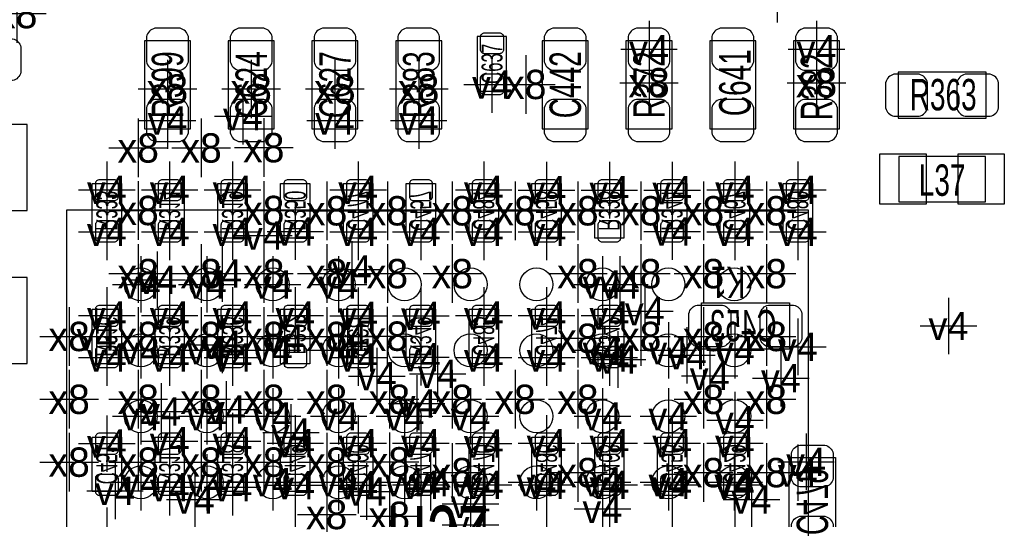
# Model space of a CAD drawing. Extents: x -36 to 384, y -28 to 269.
# Tile 38 of 52: x 30 to 42, y 36 to 42. Entities that reach past the tile are written whole.
import ezdxf
from ezdxf.enums import TextEntityAlignment as Align

# ---------------------------------------------------------------- set-up
doc = ezdxf.new("R2010")
doc.units = 0
for name, color, linetype in [('MA_NCLEGEND-1-2', 7, 'CONTINUOUS'), ('MA_NCLEGEND-14-15', 7, 'CONTINUOUS'), ('MA_NCLEGEND-15-16', 7, 'CONTINUOUS'), ('MA_NCLEGEND-2-3', 7, 'CONTINUOUS'), ('MA_NCLEGEND-3-14', 7, 'CONTINUOUS'), ('PG_ASSEMBLY_BOTTOM', 7, 'CONTINUOUS'), ('PG_ASSEMBLY_TOP', 7, 'CONTINUOUS'), ('PIN_BOTTOM', 7, 'CONTINUOUS'), ('PIN_TOP', 7, 'CONTINUOUS'), ('RD_ASSEMBLY_BOTTOM', 7, 'CONTINUOUS'), ('RD_ASSEMBLY_TOP', 7, 'CONTINUOUS')]:
    doc.layers.add(name, color=color, linetype=linetype)

# ---------------------------------------------------------------- blocks, each defined once
blk = doc.blocks.new('FIGURE_CROSS')
for points in [[(0, 0.5), (0, -0.5)], [(-0.5, 0), (0.5, 0)]]:
    blk.add_lwpolyline(points)

msp = doc.modelspace()

# ---------------------------------------------------------------- linework, layer by layer
at = {"layer": 'PG_ASSEMBLY_BOTTOM'}
for points in [[(30.836895, 39.163193), (30.836895, 39.823593), (31.192495, 39.823593), (31.192495, 39.163193), (30.836895, 39.163193)], [(31.598895, 39.163193), (31.598895, 39.823593), (31.954495, 39.823593), (31.954495, 39.163193), (31.598895, 39.163193)], [(32.360895, 39.163193), (32.360895, 39.823593), (32.716495, 39.823593), (32.716495, 39.163193), (32.360895, 39.163193)], [(33.122895, 39.163193), (33.122895, 39.823593), (33.478495, 39.823593), (33.478495, 39.163193), (33.122895, 39.163193)], [(34.240495, 39.823593), (34.240495, 39.163193), (33.884895, 39.163193), (33.884895, 39.823593), (34.240495, 39.823593)], [(35.002495, 39.823593), (35.002495, 39.163193), (34.646895, 39.163193), (34.646895, 39.823593), (35.002495, 39.823593)], [(35.408895, 39.163193), (35.408895, 39.823593), (35.764495, 39.823593), (35.764495, 39.163193), (35.408895, 39.163193)], [(36.170895, 39.163193), (36.170895, 39.823593), (36.526495, 39.823593), (36.526495, 39.163193), (36.170895, 39.163193)], [(37.288495, 39.823593), (37.288495, 39.163193), (36.932895, 39.163193), (36.932895, 39.823593), (37.288495, 39.823593)], [(37.694895, 39.163193), (37.694895, 39.823593), (38.050495, 39.823593), (38.050495, 39.163193), (37.694895, 39.163193)], [(38.456895, 39.163193), (38.456895, 39.823593), (38.812495, 39.823593), (38.812495, 39.163193), (38.456895, 39.163193)], [(39.218895, 39.163193), (39.218895, 39.823593), (39.574495, 39.823593), (39.574495, 39.163193), (39.218895, 39.163193)], [(31.192495, 38.299593), (31.192495, 37.639193), (30.836895, 37.639193), (30.836895, 38.299593), (31.192495, 38.299593)], [(31.598895, 37.639193), (31.598895, 38.299593), (31.954495, 38.299593), (31.954495, 37.639193), (31.598895, 37.639193)], [(32.360895, 37.639193), (32.360895, 38.299593), (32.716495, 38.299593), (32.716495, 37.639193), (32.360895, 37.639193)], [(33.478495, 38.299593), (33.478495, 37.639193), (33.122895, 37.639193), (33.122895, 38.299593), (33.478495, 38.299593)], [(34.240495, 38.299593), (34.240495, 37.639193), (33.884895, 37.639193), (33.884895, 38.299593), (34.240495, 38.299593)], [(34.646895, 37.639193), (34.646895, 38.299593), (35.002495, 38.299593), (35.002495, 37.639193), (34.646895, 37.639193)], [(35.408895, 37.639193), (35.408895, 38.299593), (35.764495, 38.299593), (35.764495, 37.639193), (35.408895, 37.639193)], [(36.170895, 37.639193), (36.170895, 38.299593), (36.526495, 38.299593), (36.526495, 37.639193), (36.170895, 37.639193)], [(36.932895, 37.639193), (36.932895, 38.299593), (37.288495, 38.299593), (37.288495, 37.639193), (36.932895, 37.639193)], [(31.192495, 36.750193), (31.192495, 36.089793), (30.836895, 36.089793), (30.836895, 36.750193), (31.192495, 36.750193)], [(31.598895, 36.089793), (31.598895, 36.750193), (31.954495, 36.750193), (31.954495, 36.089793), (31.598895, 36.089793)], [(32.360895, 36.089793), (32.360895, 36.750193), (32.716495, 36.750193), (32.716495, 36.089793), (32.360895, 36.089793)], [(33.478495, 36.750193), (33.478495, 36.089793), (33.122895, 36.089793), (33.122895, 36.750193), (33.478495, 36.750193)], [(33.884895, 36.089793), (33.884895, 36.750193), (34.240495, 36.750193), (34.240495, 36.089793), (33.884895, 36.089793)], [(35.002495, 36.750193), (35.002495, 36.089793), (34.646895, 36.089793), (34.646895, 36.750193), (35.002495, 36.750193)], [(35.764495, 36.750193), (35.764495, 36.089793), (35.408895, 36.089793), (35.408895, 36.750193), (35.764495, 36.750193)], [(36.526495, 36.750193), (36.526495, 36.089793), (36.170895, 36.089793), (36.170895, 36.750193), (36.526495, 36.750193)], [(37.288495, 36.750193), (37.288495, 36.089793), (36.932895, 36.089793), (36.932895, 36.750193), (37.288495, 36.750193)], [(38.050495, 36.750193), (38.050495, 36.089793), (37.694895, 36.089793), (37.694895, 36.750193), (38.050495, 36.750193)], [(38.812495, 36.750193), (38.812495, 36.089793), (38.456895, 36.089793), (38.456895, 36.750193), (38.812495, 36.750193)]]:
    msp.add_lwpolyline(points, dxfattribs=at)
for points in [[(39.295095, 37.816993), (38.228295, 37.816993), (38.228295, 38.375793), (39.295095, 38.375793)], [(39.2938, 35.433), (39.2938, 36.4998), (39.8526, 36.4998), (39.8526, 35.433)]]:
    msp.add_lwpolyline(points, close=True, dxfattribs=at)
at = {"layer": 'PG_ASSEMBLY_TOP'}
for points in [[(35.8648, 40.9448), (35.8648, 41.6052), (35.5092, 41.6052), (35.5092, 40.9448), (35.8648, 40.9448)], [(41.672993, 40.153006), (40.622982, 40.153006), (40.622982, 39.602918), (41.672993, 39.602918), (41.672993, 40.153006)]]:
    msp.add_lwpolyline(points, dxfattribs=at)
for points in [[(32.0294, 40.4876), (32.0294, 41.5544), (31.4706, 41.5544), (31.4706, 40.4876)], [(32.4866, 41.5544), (32.4866, 40.4876), (33.0454, 40.4876), (33.0454, 41.5544)], [(34.0614, 40.4876), (34.0614, 41.5544), (33.5026, 41.5544), (33.5026, 40.4876)], [(35.0774, 40.4876), (35.0774, 41.5544), (34.5186, 41.5544), (34.5186, 40.4876)], [(36.8554, 40.4876), (36.8554, 41.5544), (36.2966, 41.5544), (36.2966, 40.4876)], [(37.3126, 41.5544), (37.3126, 40.4876), (37.8714, 40.4876), (37.8714, 41.5544)], [(38.8874, 40.4876), (38.8874, 41.5544), (38.3286, 41.5544), (38.3286, 40.4876)], [(39.9034, 40.4876), (39.9034, 41.5544), (39.3446, 41.5544), (39.3446, 40.4876)], [(41.6814, 41.1734), (40.6146, 41.1734), (40.6146, 40.6146), (41.6814, 40.6146)], [(39.526718, 39.501293), (30.526507, 39.501293), (30.526507, 30.501006), (39.526718, 30.501006)]]:
    msp.add_lwpolyline(points, close=True, dxfattribs=at)
at = {"layer": 'PIN_BOTTOM'}
for points in [[(29.5656, 41.5798), (29.8704, 41.5798, -0.294587), (29.972, 41.4782), (29.972, 41.1734, -0.294587), (29.8704, 41.0718), (29.5656, 41.0718, -0.294587), (29.464, 41.1734), (29.464, 41.4782, -0.294587)], [(31.103595, 39.616304, 0.414214), (31.154395, 39.667104), (31.154395, 39.819504, 0.414214), (31.103595, 39.870304), (30.925795, 39.870304, 0.414214), (30.874995, 39.819504), (30.874995, 39.667104, 0.414214), (30.925795, 39.616304)], [(31.865595, 39.616304, 0.414214), (31.916395, 39.667104), (31.916395, 39.819504, 0.414214), (31.865595, 39.870304), (31.687795, 39.870304, 0.414214), (31.636995, 39.819504), (31.636995, 39.667104, 0.414214), (31.687795, 39.616304)], [(32.627595, 39.616304, 0.414214), (32.678395, 39.667104), (32.678395, 39.819504, 0.414214), (32.627595, 39.870304), (32.449795, 39.870304, 0.414214), (32.398995, 39.819504), (32.398995, 39.667104, 0.414214), (32.449795, 39.616304)], [(33.389595, 39.616304, 0.414214), (33.440395, 39.667104), (33.440395, 39.819504, 0.414214), (33.389595, 39.870304), (33.211795, 39.870304, 0.414214), (33.160995, 39.819504), (33.160995, 39.667104, 0.414214), (33.211795, 39.616304)], [(33.973795, 39.870304, 0.414214), (33.922995, 39.819504), (33.922995, 39.667104, 0.414214), (33.973795, 39.616304), (34.151595, 39.616304, 0.414214), (34.202395, 39.667104), (34.202395, 39.819504, 0.414214), (34.151595, 39.870304)], [(34.735795, 39.870304, 0.414214), (34.684995, 39.819504), (34.684995, 39.667104, 0.414214), (34.735795, 39.616304), (34.913595, 39.616304, 0.414214), (34.964395, 39.667104), (34.964395, 39.819504, 0.414214), (34.913595, 39.870304)], [(35.675595, 39.616304, 0.414214), (35.726395, 39.667104), (35.726395, 39.819504, 0.414214), (35.675595, 39.870304), (35.497795, 39.870304, 0.414214), (35.446995, 39.819504), (35.446995, 39.667104, 0.414214), (35.497795, 39.616304)], [(36.437595, 39.616304, 0.414214), (36.488395, 39.667104), (36.488395, 39.819504, 0.414214), (36.437595, 39.870304), (36.259795, 39.870304, 0.414214), (36.208995, 39.819504), (36.208995, 39.667104, 0.414214), (36.259795, 39.616304)], [(37.021795, 39.870304, 0.414214), (36.970995, 39.819504), (36.970995, 39.667104, 0.414214), (37.021795, 39.616304), (37.199595, 39.616304, 0.414214), (37.250395, 39.667104), (37.250395, 39.819504, 0.414214), (37.199595, 39.870304)], [(37.961595, 39.616304, 0.414214), (38.012395, 39.667104), (38.012395, 39.819504, 0.414214), (37.961595, 39.870304), (37.783795, 39.870304, 0.414214), (37.732995, 39.819504), (37.732995, 39.667104, 0.414214), (37.783795, 39.616304)], [(38.723595, 39.616304, 0.414214), (38.774395, 39.667104), (38.774395, 39.819504, 0.414214), (38.723595, 39.870304), (38.545795, 39.870304, 0.414214), (38.494995, 39.819504), (38.494995, 39.667104, 0.414214), (38.545795, 39.616304)], [(39.485595, 39.616304, 0.414214), (39.536395, 39.667104), (39.536395, 39.819504, 0.414214), (39.485595, 39.870304), (39.307795, 39.870304, 0.414214), (39.256995, 39.819504), (39.256995, 39.667104, 0.414214), (39.307795, 39.616304)], [(31.103595, 39.116483, 0.414214), (31.154395, 39.167283), (31.154395, 39.319683, 0.414214), (31.103595, 39.370483), (30.925795, 39.370483, 0.414214), (30.874995, 39.319683), (30.874995, 39.167283, 0.414214), (30.925795, 39.116483)], [(31.865595, 39.116483, 0.414214), (31.916395, 39.167283), (31.916395, 39.319683, 0.414214), (31.865595, 39.370483), (31.687795, 39.370483, 0.414214), (31.636995, 39.319683), (31.636995, 39.167283, 0.414214), (31.687795, 39.116483)], [(32.627595, 39.116483, 0.414214), (32.678395, 39.167283), (32.678395, 39.319683, 0.414214), (32.627595, 39.370483), (32.449795, 39.370483, 0.414214), (32.398995, 39.319683), (32.398995, 39.167283, 0.414214), (32.449795, 39.116483)], [(33.389595, 39.116483, 0.414214), (33.440395, 39.167283), (33.440395, 39.319683, 0.414214), (33.389595, 39.370483), (33.211795, 39.370483, 0.414214), (33.160995, 39.319683), (33.160995, 39.167283, 0.414214), (33.211795, 39.116483)], [(33.973795, 39.370483, 0.414214), (33.922995, 39.319683), (33.922995, 39.167283, 0.414214), (33.973795, 39.116483), (34.151595, 39.116483, 0.414214), (34.202395, 39.167283), (34.202395, 39.319683, 0.414214), (34.151595, 39.370483)], [(34.735795, 39.370483, 0.414214), (34.684995, 39.319683), (34.684995, 39.167283, 0.414214), (34.735795, 39.116483), (34.913595, 39.116483, 0.414214), (34.964395, 39.167283), (34.964395, 39.319683, 0.414214), (34.913595, 39.370483)], [(35.675595, 39.116483, 0.414214), (35.726395, 39.167283), (35.726395, 39.319683, 0.414214), (35.675595, 39.370483), (35.497795, 39.370483, 0.414214), (35.446995, 39.319683), (35.446995, 39.167283, 0.414214), (35.497795, 39.116483)], [(36.437595, 39.116483, 0.414214), (36.488395, 39.167283), (36.488395, 39.319683, 0.414214), (36.437595, 39.370483), (36.259795, 39.370483, 0.414214), (36.208995, 39.319683), (36.208995, 39.167283, 0.414214), (36.259795, 39.116483)], [(37.021795, 39.370483, 0.414214), (36.970995, 39.319683), (36.970995, 39.167283, 0.414214), (37.021795, 39.116483), (37.199595, 39.116483, 0.414214), (37.250395, 39.167283), (37.250395, 39.319683, 0.414214), (37.199595, 39.370483)], [(37.961595, 39.116483, 0.414214), (38.012395, 39.167283), (38.012395, 39.319683, 0.414214), (37.961595, 39.370483), (37.783795, 39.370483, 0.414214), (37.732995, 39.319683), (37.732995, 39.167283, 0.414214), (37.783795, 39.116483)], [(38.723595, 39.116483, 0.414214), (38.774395, 39.167283), (38.774395, 39.319683, 0.414214), (38.723595, 39.370483), (38.545795, 39.370483, 0.414214), (38.494995, 39.319683), (38.494995, 39.167283, 0.414214), (38.545795, 39.116483)], [(39.485595, 39.116483, 0.414214), (39.536395, 39.167283), (39.536395, 39.319683, 0.414214), (39.485595, 39.370483), (39.307795, 39.370483, 0.414214), (39.256995, 39.319683), (39.256995, 39.167283, 0.414214), (39.307795, 39.116483)], [(30.925795, 38.346304, 0.414214), (30.874995, 38.295504), (30.874995, 38.143104, 0.414214), (30.925795, 38.092304), (31.103595, 38.092304, 0.414214), (31.154395, 38.143104), (31.154395, 38.295504, 0.414214), (31.103595, 38.346304)], [(31.865595, 38.092304, 0.414214), (31.916395, 38.143104), (31.916395, 38.295504, 0.414214), (31.865595, 38.346304), (31.687795, 38.346304, 0.414214), (31.636995, 38.295504), (31.636995, 38.143104, 0.414214), (31.687795, 38.092304)], [(32.627595, 38.092304, 0.414214), (32.678395, 38.143104), (32.678395, 38.295504, 0.414214), (32.627595, 38.346304), (32.449795, 38.346304, 0.414214), (32.398995, 38.295504), (32.398995, 38.143104, 0.414214), (32.449795, 38.092304)], [(33.211795, 38.346304, 0.414214), (33.160995, 38.295504), (33.160995, 38.143104, 0.414214), (33.211795, 38.092304), (33.389595, 38.092304, 0.414214), (33.440395, 38.143104), (33.440395, 38.295504, 0.414214), (33.389595, 38.346304)], [(33.973795, 38.346304, 0.414214), (33.922995, 38.295504), (33.922995, 38.143104, 0.414214), (33.973795, 38.092304), (34.151595, 38.092304, 0.414214), (34.202395, 38.143104), (34.202395, 38.295504, 0.414214), (34.151595, 38.346304)], [(34.913595, 38.092304, 0.414214), (34.964395, 38.143104), (34.964395, 38.295504, 0.414214), (34.913595, 38.346304), (34.735795, 38.346304, 0.414214), (34.684995, 38.295504), (34.684995, 38.143104, 0.414214), (34.735795, 38.092304)], [(35.675595, 38.092304, 0.414214), (35.726395, 38.143104), (35.726395, 38.295504, 0.414214), (35.675595, 38.346304), (35.497795, 38.346304, 0.414214), (35.446995, 38.295504), (35.446995, 38.143104, 0.414214), (35.497795, 38.092304)], [(36.437595, 38.092304, 0.414214), (36.488395, 38.143104), (36.488395, 38.295504, 0.414214), (36.437595, 38.346304), (36.259795, 38.346304, 0.414214), (36.208995, 38.295504), (36.208995, 38.143104, 0.414214), (36.259795, 38.092304)], [(37.199595, 38.092304, 0.414214), (37.250395, 38.143104), (37.250395, 38.295504, 0.414214), (37.199595, 38.346304), (37.021795, 38.346304, 0.414214), (36.970995, 38.295504), (36.970995, 38.143104, 0.414214), (37.021795, 38.092304)], [(38.482295, 37.842393), (38.177495, 37.842393, -0.294587), (38.075895, 37.943993), (38.075895, 38.248793, -0.294587), (38.177495, 38.350393), (38.482295, 38.350393, -0.294587), (38.583895, 38.248793), (38.583895, 37.943993, -0.294587)], [(39.345895, 37.842393), (39.041095, 37.842393, -0.294587), (38.939495, 37.943993), (38.939495, 38.248793, -0.294587), (39.041095, 38.350393), (39.345895, 38.350393, -0.294587), (39.447495, 38.248793), (39.447495, 37.943993, -0.294587)], [(30.925795, 37.846483, 0.414214), (30.874995, 37.795683), (30.874995, 37.643283, 0.414214), (30.925795, 37.592483), (31.103595, 37.592483, 0.414214), (31.154395, 37.643283), (31.154395, 37.795683, 0.414214), (31.103595, 37.846483)], [(31.865595, 37.592483, 0.414214), (31.916395, 37.643283), (31.916395, 37.795683, 0.414214), (31.865595, 37.846483), (31.687795, 37.846483, 0.414214), (31.636995, 37.795683), (31.636995, 37.643283, 0.414214), (31.687795, 37.592483)], [(32.627595, 37.592483, 0.414214), (32.678395, 37.643283), (32.678395, 37.795683, 0.414214), (32.627595, 37.846483), (32.449795, 37.846483, 0.414214), (32.398995, 37.795683), (32.398995, 37.643283, 0.414214), (32.449795, 37.592483)], [(33.211795, 37.846483, 0.414214), (33.160995, 37.795683), (33.160995, 37.643283, 0.414214), (33.211795, 37.592483), (33.389595, 37.592483, 0.414214), (33.440395, 37.643283), (33.440395, 37.795683, 0.414214), (33.389595, 37.846483)], [(33.973795, 37.846483, 0.414214), (33.922995, 37.795683), (33.922995, 37.643283, 0.414214), (33.973795, 37.592483), (34.151595, 37.592483, 0.414214), (34.202395, 37.643283), (34.202395, 37.795683, 0.414214), (34.151595, 37.846483)], [(34.913595, 37.592483, 0.414214), (34.964395, 37.643283), (34.964395, 37.795683, 0.414214), (34.913595, 37.846483), (34.735795, 37.846483, 0.414214), (34.684995, 37.795683), (34.684995, 37.643283, 0.414214), (34.735795, 37.592483)], [(35.675595, 37.592483, 0.414214), (35.726395, 37.643283), (35.726395, 37.795683, 0.414214), (35.675595, 37.846483), (35.497795, 37.846483, 0.414214), (35.446995, 37.795683), (35.446995, 37.643283, 0.414214), (35.497795, 37.592483)], [(36.437595, 37.592483, 0.414214), (36.488395, 37.643283), (36.488395, 37.795683, 0.414214), (36.437595, 37.846483), (36.259795, 37.846483, 0.414214), (36.208995, 37.795683), (36.208995, 37.643283, 0.414214), (36.259795, 37.592483)], [(37.199595, 37.592483, 0.414214), (37.250395, 37.643283), (37.250395, 37.795683, 0.414214), (37.199595, 37.846483), (37.021795, 37.846483, 0.414214), (36.970995, 37.795683), (36.970995, 37.643283, 0.414214), (37.021795, 37.592483)], [(30.925795, 36.796904, 0.414214), (30.874995, 36.746104), (30.874995, 36.593704, 0.414214), (30.925795, 36.542904), (31.103595, 36.542904, 0.414214), (31.154395, 36.593704), (31.154395, 36.746104, 0.414214), (31.103595, 36.796904)], [(31.865595, 36.542904, 0.414214), (31.916395, 36.593704), (31.916395, 36.746104, 0.414214), (31.865595, 36.796904), (31.687795, 36.796904, 0.414214), (31.636995, 36.746104), (31.636995, 36.593704, 0.414214), (31.687795, 36.542904)], [(32.627595, 36.542904, 0.414214), (32.678395, 36.593704), (32.678395, 36.746104, 0.414214), (32.627595, 36.796904), (32.449795, 36.796904, 0.414214), (32.398995, 36.746104), (32.398995, 36.593704, 0.414214), (32.449795, 36.542904)], [(33.211795, 36.796904, 0.414214), (33.160995, 36.746104), (33.160995, 36.593704, 0.414214), (33.211795, 36.542904), (33.389595, 36.542904, 0.414214), (33.440395, 36.593704), (33.440395, 36.746104, 0.414214), (33.389595, 36.796904)], [(34.151595, 36.542904, 0.414214), (34.202395, 36.593704), (34.202395, 36.746104, 0.414214), (34.151595, 36.796904), (33.973795, 36.796904, 0.414214), (33.922995, 36.746104), (33.922995, 36.593704, 0.414214), (33.973795, 36.542904)], [(34.735795, 36.796904, 0.414214), (34.684995, 36.746104), (34.684995, 36.593704, 0.414214), (34.735795, 36.542904), (34.913595, 36.542904, 0.414214), (34.964395, 36.593704), (34.964395, 36.746104, 0.414214), (34.913595, 36.796904)], [(35.497795, 36.796904, 0.414214), (35.446995, 36.746104), (35.446995, 36.593704, 0.414214), (35.497795, 36.542904), (35.675595, 36.542904, 0.414214), (35.726395, 36.593704), (35.726395, 36.746104, 0.414214), (35.675595, 36.796904)], [(36.259795, 36.796904, 0.414214), (36.208995, 36.746104), (36.208995, 36.593704, 0.414214), (36.259795, 36.542904), (36.437595, 36.542904, 0.414214), (36.488395, 36.593704), (36.488395, 36.746104, 0.414214), (36.437595, 36.796904)], [(37.021795, 36.796904, 0.414214), (36.970995, 36.746104), (36.970995, 36.593704, 0.414214), (37.021795, 36.542904), (37.199595, 36.542904, 0.414214), (37.250395, 36.593704), (37.250395, 36.746104, 0.414214), (37.199595, 36.796904)], [(37.783795, 36.796904, 0.414214), (37.732995, 36.746104), (37.732995, 36.593704, 0.414214), (37.783795, 36.542904), (37.961595, 36.542904, 0.414214), (38.012395, 36.593704), (38.012395, 36.746104, 0.414214), (37.961595, 36.796904)], [(38.545795, 36.796904, 0.414214), (38.494995, 36.746104), (38.494995, 36.593704, 0.414214), (38.545795, 36.542904), (38.723595, 36.542904, 0.414214), (38.774395, 36.593704), (38.774395, 36.746104, 0.414214), (38.723595, 36.796904)], [(39.3192, 36.2458), (39.3192, 36.5506, -0.294587), (39.4208, 36.6522), (39.7256, 36.6522, -0.294587), (39.8272, 36.5506), (39.8272, 36.2458, -0.294587), (39.7256, 36.1442), (39.4208, 36.1442, -0.294587)], [(30.925795, 36.297083, 0.414214), (30.874995, 36.246283), (30.874995, 36.093883, 0.414214), (30.925795, 36.043083), (31.103595, 36.043083, 0.414214), (31.154395, 36.093883), (31.154395, 36.246283, 0.414214), (31.103595, 36.297083)], [(31.865595, 36.043083, 0.414214), (31.916395, 36.093883), (31.916395, 36.246283, 0.414214), (31.865595, 36.297083), (31.687795, 36.297083, 0.414214), (31.636995, 36.246283), (31.636995, 36.093883, 0.414214), (31.687795, 36.043083)], [(32.627595, 36.043083, 0.414214), (32.678395, 36.093883), (32.678395, 36.246283, 0.414214), (32.627595, 36.297083), (32.449795, 36.297083, 0.414214), (32.398995, 36.246283), (32.398995, 36.093883, 0.414214), (32.449795, 36.043083)], [(33.211795, 36.297083, 0.414214), (33.160995, 36.246283), (33.160995, 36.093883, 0.414214), (33.211795, 36.043083), (33.389595, 36.043083, 0.414214), (33.440395, 36.093883), (33.440395, 36.246283, 0.414214), (33.389595, 36.297083)], [(34.151595, 36.043083, 0.414214), (34.202395, 36.093883), (34.202395, 36.246283, 0.414214), (34.151595, 36.297083), (33.973795, 36.297083, 0.414214), (33.922995, 36.246283), (33.922995, 36.093883, 0.414214), (33.973795, 36.043083)], [(34.735795, 36.297083, 0.414214), (34.684995, 36.246283), (34.684995, 36.093883, 0.414214), (34.735795, 36.043083), (34.913595, 36.043083, 0.414214), (34.964395, 36.093883), (34.964395, 36.246283, 0.414214), (34.913595, 36.297083)], [(35.497795, 36.297083, 0.414214), (35.446995, 36.246283), (35.446995, 36.093883, 0.414214), (35.497795, 36.043083), (35.675595, 36.043083, 0.414214), (35.726395, 36.093883), (35.726395, 36.246283, 0.414214), (35.675595, 36.297083)], [(36.259795, 36.297083, 0.414214), (36.208995, 36.246283), (36.208995, 36.093883, 0.414214), (36.259795, 36.043083), (36.437595, 36.043083, 0.414214), (36.488395, 36.093883), (36.488395, 36.246283, 0.414214), (36.437595, 36.297083)], [(37.021795, 36.297083, 0.414214), (36.970995, 36.246283), (36.970995, 36.093883, 0.414214), (37.021795, 36.043083), (37.199595, 36.043083, 0.414214), (37.250395, 36.093883), (37.250395, 36.246283, 0.414214), (37.199595, 36.297083)], [(37.783795, 36.297083, 0.414214), (37.732995, 36.246283), (37.732995, 36.093883, 0.414214), (37.783795, 36.043083), (37.961595, 36.043083, 0.414214), (38.012395, 36.093883), (38.012395, 36.246283, 0.414214), (37.961595, 36.297083)], [(38.545795, 36.297083, 0.414214), (38.494995, 36.246283), (38.494995, 36.093883, 0.414214), (38.545795, 36.043083), (38.723595, 36.043083, 0.414214), (38.774395, 36.093883), (38.774395, 36.246283, 0.414214), (38.723595, 36.297083)], [(39.3192, 35.3822), (39.3192, 35.687, -0.294587), (39.4208, 35.7886), (39.7256, 35.7886, -0.294587), (39.8272, 35.687), (39.8272, 35.3822, -0.294587), (39.7256, 35.2806), (39.4208, 35.2806, -0.294587)]]:
    msp.add_lwpolyline(points, format="xyb", close=True, dxfattribs=at)
for points in [[(30.0482, 40.5384), (29.1084, 40.5384), (29.1084, 39.497), (30.0482, 39.497)], [(30.0482, 38.6842), (29.1084, 38.6842), (29.1084, 37.6428), (30.0482, 37.6428)]]:
    msp.add_lwpolyline(points, close=True, dxfattribs=at)
at = {"layer": 'PIN_TOP'}
for points in [[(32.004, 41.3004), (32.004, 41.6052, 0.294587), (31.9024, 41.7068), (31.5976, 41.7068, 0.294587), (31.496, 41.6052), (31.496, 41.3004, 0.294587), (31.5976, 41.1988), (31.9024, 41.1988, 0.294587)], [(32.512, 41.6052), (32.512, 41.3004, 0.294587), (32.6136, 41.1988), (32.9184, 41.1988, 0.294587), (33.02, 41.3004), (33.02, 41.6052, 0.294587), (32.9184, 41.7068), (32.6136, 41.7068, 0.294587)], [(34.036, 41.3004), (34.036, 41.6052, 0.294587), (33.9344, 41.7068), (33.6296, 41.7068, 0.294587), (33.528, 41.6052), (33.528, 41.3004, 0.294587), (33.6296, 41.1988), (33.9344, 41.1988, 0.294587)], [(35.052, 41.3004), (35.052, 41.6052, 0.294587), (34.9504, 41.7068), (34.6456, 41.7068, 0.294587), (34.544, 41.6052), (34.544, 41.3004, 0.294587), (34.6456, 41.1988), (34.9504, 41.1988, 0.294587)], [(36.83, 41.3004), (36.83, 41.6052, 0.294587), (36.7284, 41.7068), (36.4236, 41.7068, 0.294587), (36.322, 41.6052), (36.322, 41.3004, 0.294587), (36.4236, 41.1988), (36.7284, 41.1988, 0.294587)], [(37.338, 41.6052), (37.338, 41.3004, 0.294587), (37.4396, 41.1988), (37.7444, 41.1988, 0.294587), (37.846, 41.3004), (37.846, 41.6052, 0.294587), (37.7444, 41.7068), (37.4396, 41.7068, 0.294587)], [(38.862, 41.3004), (38.862, 41.6052, 0.294587), (38.7604, 41.7068), (38.4556, 41.7068, 0.294587), (38.354, 41.6052), (38.354, 41.3004, 0.294587), (38.4556, 41.1988), (38.7604, 41.1988, 0.294587)], [(39.878, 41.3004), (39.878, 41.6052, 0.294587), (39.7764, 41.7068), (39.4716, 41.7068, 0.294587), (39.37, 41.6052), (39.37, 41.3004, 0.294587), (39.4716, 41.1988), (39.7764, 41.1988, 0.294587)], [(35.5981, 41.397911, -0.414214), (35.5473, 41.448711), (35.5473, 41.601111, -0.414214), (35.5981, 41.651911), (35.7759, 41.651911, -0.414214), (35.8267, 41.601111), (35.8267, 41.448711, -0.414214), (35.7759, 41.397911)], [(35.5981, 40.898089, -0.414214), (35.5473, 40.948889), (35.5473, 41.101289, -0.414214), (35.5981, 41.152089), (35.7759, 41.152089, -0.414214), (35.8267, 41.101289), (35.8267, 40.948889, -0.414214), (35.7759, 40.898089)], [(40.8686, 41.148), (40.5638, 41.148, 0.294587), (40.4622, 41.0464), (40.4622, 40.7416, 0.294587), (40.5638, 40.64), (40.8686, 40.64, 0.294587), (40.9702, 40.7416), (40.9702, 41.0464, 0.294587)], [(41.7322, 41.148), (41.4274, 41.148, 0.294587), (41.3258, 41.0464), (41.3258, 40.7416, 0.294587), (41.4274, 40.64), (41.7322, 40.64, 0.294587), (41.8338, 40.7416), (41.8338, 41.0464, 0.294587)], [(32.004, 40.4368), (32.004, 40.7416, 0.294587), (31.9024, 40.8432), (31.5976, 40.8432, 0.294587), (31.496, 40.7416), (31.496, 40.4368, 0.294587), (31.5976, 40.3352), (31.9024, 40.3352, 0.294587)], [(32.512, 40.7416), (32.512, 40.4368, 0.294587), (32.6136, 40.3352), (32.9184, 40.3352, 0.294587), (33.02, 40.4368), (33.02, 40.7416, 0.294587), (32.9184, 40.8432), (32.6136, 40.8432, 0.294587)], [(34.036, 40.4368), (34.036, 40.7416, 0.294587), (33.9344, 40.8432), (33.6296, 40.8432, 0.294587), (33.528, 40.7416), (33.528, 40.4368, 0.294587), (33.6296, 40.3352), (33.9344, 40.3352, 0.294587)], [(35.052, 40.4368), (35.052, 40.7416, 0.294587), (34.9504, 40.8432), (34.6456, 40.8432, 0.294587), (34.544, 40.7416), (34.544, 40.4368, 0.294587), (34.6456, 40.3352), (34.9504, 40.3352, 0.294587)], [(36.83, 40.4368), (36.83, 40.7416, 0.294587), (36.7284, 40.8432), (36.4236, 40.8432, 0.294587), (36.322, 40.7416), (36.322, 40.4368, 0.294587), (36.4236, 40.3352), (36.7284, 40.3352, 0.294587)], [(37.338, 40.7416), (37.338, 40.4368, 0.294587), (37.4396, 40.3352), (37.7444, 40.3352, 0.294587), (37.846, 40.4368), (37.846, 40.7416, 0.294587), (37.7444, 40.8432), (37.4396, 40.8432, 0.294587)], [(38.862, 40.4368), (38.862, 40.7416, 0.294587), (38.7604, 40.8432), (38.4556, 40.8432, 0.294587), (38.354, 40.7416), (38.354, 40.4368, 0.294587), (38.4556, 40.3352), (38.7604, 40.3352, 0.294587)], [(39.878, 40.4368), (39.878, 40.7416, 0.294587), (39.7764, 40.8432), (39.4716, 40.8432, 0.294587), (39.37, 40.7416), (39.37, 40.4368, 0.294587), (39.4716, 40.3352), (39.7764, 40.3352, 0.294587)]]:
    msp.add_lwpolyline(points, format="xyb", close=True, dxfattribs=at)
for points in [[(40.952395, 40.1828), (40.952395, 39.5732), (40.393595, 39.5732), (40.393595, 40.1828)], [(41.902405, 40.1828), (41.902405, 39.5732), (41.343605, 39.5732), (41.343605, 40.1828)]]:
    msp.add_lwpolyline(points, close=True, dxfattribs=at)
for centre in [(31.426709, 38.601091), (32.226504, 38.601091), (33.026604, 38.601091), (33.826704, 38.601091), (34.626601, 38.601091), (35.426599, 38.601091), (36.226496, 38.601091), (37.026596, 38.601091), (37.826696, 38.601091), (38.626491, 38.601091), (31.426709, 37.801296), (32.226504, 37.801296), (33.026604, 37.801296), (33.826704, 37.801296), (34.626601, 37.801296), (35.426599, 37.801296), (36.226496, 37.801296), (37.026596, 37.801296), (37.826696, 37.801296), (38.626491, 37.801296), (31.426709, 37.001196), (32.226504, 37.001196), (33.026604, 37.001196), (33.826704, 37.001196), (34.626601, 37.001196), (35.426599, 37.001196), (36.226496, 37.001196), (37.026596, 37.001196), (37.826696, 37.001196), (38.626491, 37.001196), (31.426709, 36.201096), (32.226504, 36.201096), (33.026604, 36.201096), (33.826704, 36.201096), (34.626601, 36.201096), (35.426599, 36.201096), (36.226496, 36.201096), (37.026596, 36.201096), (37.826696, 36.201096), (38.626491, 36.201096)]:
    msp.add_circle(centre, 0.2, dxfattribs=at)

# ---------------------------------------------------------------- block references
at = {"layer": 'MA_NCLEGEND-1-2', "xscale": 0.6858, "yscale": 0.6858}
for p in [(37.592, 41.4528), (39.624, 41.4528), (35.687, 41.025089), (32.6644, 40.64), (31.75, 40.5892), (33.782, 40.5892), (34.798, 40.5892), (31.426607, 38.601091), (32.226504, 38.601091), (33.026604, 38.601091), (33.826704, 38.601091), (37.026596, 38.601091), (31.426607, 37.801296), (32.226504, 37.801296), (33.026604, 37.801296), (33.826704, 37.801296), (37.026596, 37.801296), (37.826696, 37.801296), (38.634695, 37.801296), (39.396695, 37.842393), (31.426607, 37.001196), (32.226504, 37.001196), (33.026604, 37.001196), (33.826704, 37.001196), (34.626499, 37.001196), (35.426599, 37.001196), (37.026596, 37.001196), (37.826696, 37.001196), (38.634695, 36.953393), (39.396695, 36.318393), (31.426607, 36.201096), (32.226504, 36.201096), (33.026604, 36.201096), (33.826704, 36.201096), (34.626499, 36.201096), (35.426599, 36.201096), (36.226496, 36.201096), (37.026596, 36.201096), (37.826696, 36.201096), (38.626517, 36.201096)]:
    msp.add_blockref('FIGURE_CROSS', p, dxfattribs=at)
at = {"layer": 'MA_NCLEGEND-14-15', "xscale": 0.6858, "yscale": 0.6858}
for p in [(31.014695, 39.747393), (31.776695, 39.747393), (32.538695, 39.747393), (34.062695, 39.747393), (35.586695, 39.747393), (36.348695, 39.743304), (37.110695, 39.743304), (37.872695, 39.743304), (38.634695, 39.747393), (39.396695, 39.747393), (31.014695, 39.239393), (31.776695, 39.239393), (32.538695, 39.239393), (33.300695, 39.243483), (34.062695, 39.239393), (34.824695, 39.239393), (35.586695, 39.239393), (36.348695, 39.239393), (37.872695, 39.243483), (38.634695, 39.239393), (39.396695, 39.239393), (37.5412, 38.2778), (31.014695, 38.223393), (31.776695, 38.223393), (32.538695, 38.223393), (33.300695, 38.223393), (34.062695, 38.219304), (34.824695, 38.219304), (35.586695, 38.223393), (36.348695, 38.223393), (37.110695, 38.223393), (41.225495, 38.096393), (31.014695, 37.715393), (31.776695, 37.715393), (32.538695, 37.715393), (35.586695, 37.715393), (36.348695, 37.715393), (37.110695, 37.715393), (34.29, 37.488089), (35.027489, 37.516689), (38.3286, 37.4904), (39.1922, 37.465), (31.776695, 36.699393), (32.538695, 36.699393), (31.014695, 36.669904), (33.300695, 36.673993), (34.062695, 36.673993), (34.824695, 36.673993), (35.586695, 36.669904), (36.348695, 36.673993), (37.110695, 36.673993), (37.872695, 36.673993), (38.634695, 36.673993), (39.497, 36.449), (31.776695, 36.140593), (32.538695, 36.140593), (33.300695, 36.165993), (34.062695, 36.165993), (31.014695, 35.552304), (33.300695, 35.556393), (34.824695, 35.556393), (35.586695, 35.556393), (36.348695, 35.556393), (37.110695, 35.556393), (37.872695, 35.556393), (38.634695, 35.552304)]:
    msp.add_blockref('FIGURE_CROSS', p, dxfattribs=at)
at = {"layer": 'MA_NCLEGEND-15-16', "xscale": 0.6858, "yscale": 0.6858}
for p in [(31.014695, 39.747393), (31.776695, 39.747393), (32.538695, 39.747393), (34.062695, 39.747393), (35.586695, 39.747393), (36.348695, 39.743304), (37.110695, 39.743304), (37.872695, 39.743304), (38.634695, 39.747393), (39.396695, 39.747393), (31.014695, 39.239393), (31.776695, 39.239393), (32.538695, 39.239393), (33.300695, 39.243483), (34.062695, 39.239393), (34.824695, 39.239393), (35.586695, 39.239393), (36.348695, 39.239393), (37.872695, 39.243483), (38.634695, 39.239393), (39.396695, 39.239393), (37.5412, 38.2778), (31.014695, 38.223393), (31.776695, 38.223393), (32.538695, 38.223393), (33.300695, 38.223393), (34.062695, 38.219304), (34.824695, 38.219304), (35.586695, 38.223393), (36.348695, 38.223393), (37.110695, 38.223393), (31.014695, 37.715393), (31.776695, 37.715393), (32.538695, 37.715393), (34.062695, 37.715393), (34.824695, 37.719483), (35.586695, 37.715393), (36.348695, 37.715393), (37.110695, 37.715393), (38.3286, 37.4904), (39.1922, 37.465), (31.776695, 36.699393), (32.538695, 36.699393), (31.014695, 36.669904), (33.300695, 36.673993), (34.062695, 36.673993), (34.824695, 36.673993), (35.586695, 36.669904), (36.348695, 36.673993), (37.110695, 36.673993), (37.872695, 36.673993), (38.634695, 36.673993), (39.497, 36.449), (31.776695, 36.140593), (32.538695, 36.140593), (33.300695, 36.165993), (34.062695, 36.165993), (34.824695, 36.170083), (35.586695, 36.170083), (36.348695, 36.170083), (37.110695, 36.170083), (37.872695, 36.170083), (38.634695, 36.170083), (31.014695, 35.552304), (33.300695, 35.556393), (34.824695, 35.556393), (35.586695, 35.556393), (36.348695, 35.556393), (37.110695, 35.556393), (37.872695, 35.556393), (38.634695, 35.552304)]:
    msp.add_blockref('FIGURE_CROSS', p, dxfattribs=at)
at = {"layer": 'MA_NCLEGEND-2-3', "xscale": 0.6858, "yscale": 0.6858}
for p in [(37.592, 41.4528), (39.624, 41.4528), (35.687, 41.025089), (32.6644, 40.64), (31.75, 40.5892), (33.782, 40.5892), (34.798, 40.5892), (32.9184, 39.1922), (32.411695, 38.731393), (33.986495, 38.782193), (31.624295, 38.655193), (37.237695, 38.601091), (30.887695, 37.969393), (33.171409, 37.946), (33.935695, 37.969393), (32.411695, 37.867793), (38.634695, 37.801296), (37.212295, 37.689993), (38.050699, 37.740793), (31.6738, 37.0586), (32.4612, 37.084), (34.773895, 37.156593), (33.826704, 37.001196), (35.426599, 37.001196), (37.026596, 37.001196), (37.826696, 37.001196), (38.634695, 36.953393), (33.2486, 36.8046), (31.11373, 36.097261), (33.026604, 36.201096), (34.942018, 36.201096), (36.226496, 36.201096), (37.826696, 36.201096), (32.0802, 35.9918), (34.164295, 36.089793), (38.836219, 35.991394), (35.426599, 35.941), (37.026596, 35.878694), (35.426599, 35.687)]:
    msp.add_blockref('FIGURE_CROSS', p, dxfattribs=at)
at = {"layer": 'MA_NCLEGEND-3-14', "xscale": 0.7112, "yscale": 0.7112}
for p in [(39.147902, 42.132098), (29.9212, 41.8846), (36.097489, 41.025089), (37.592, 41.0464), (39.624, 41.0464), (31.75, 40.9702), (32.766, 40.9702), (33.782, 40.9702), (34.798, 40.9702), (32.9184, 40.259), (31.395695, 40.255393), (32.157695, 40.255393), (31.3944, 39.497), (32.9184, 39.497), (33.681695, 39.493393), (34.418295, 39.493393), (35.205695, 39.493393), (35.967695, 39.493393), (36.729695, 39.493393), (37.491695, 39.493393), (38.253695, 39.493393), (39.015695, 39.493393), (31.395695, 38.731393), (32.157695, 38.731393), (32.919695, 38.731393), (33.681695, 38.731393), (34.418295, 38.731393), (35.205695, 38.731393), (36.729695, 38.731393), (37.491695, 38.731393), (38.253695, 38.731393), (39.015695, 38.731393), (30.557495, 37.969393), (31.395695, 37.969393), (32.157695, 37.969393), (32.919695, 37.969393), (33.681695, 37.969393), (34.417, 37.973), (36.7284, 37.9476), (37.491695, 37.969393), (38.253695, 37.969393), (39.015695, 37.969393), (30.557495, 37.207393), (31.395695, 37.207393), (32.157695, 37.207393), (32.919695, 37.207393), (33.681695, 37.207393), (34.443695, 37.207393), (35.205695, 37.207393), (35.967695, 37.207393), (36.729695, 37.207393), (38.253695, 37.207393), (39.015695, 37.207393), (30.557495, 36.445393), (31.395695, 36.445393), (32.157695, 36.445393), (32.919695, 36.445393), (33.681695, 36.445393), (34.4424, 36.449), (35.205695, 36.318393), (36.729695, 36.318393), (38.253695, 36.318393), (39.015695, 36.318393), (33.681695, 35.810393), (34.4424, 35.7886)]:
    msp.add_blockref('FIGURE_CROSS', p, dxfattribs=at)

# ---------------------------------------------------------------- texts
at = {"layer": 'MA_NCLEGEND-1-2'}
for p in [(37.592, 41.4528), (39.624, 41.4528), (35.687, 41.025089), (31.75, 40.5892), (32.6644, 40.64), (33.782, 40.5892), (34.798, 40.5892), (31.426607, 38.601091), (32.226504, 38.601091), (33.026604, 38.601091), (33.826704, 38.601091), (37.026596, 38.601091), (39.396695, 37.842393), (31.426607, 37.801296), (32.226504, 37.801296), (33.026604, 37.801296), (33.826704, 37.801296), (37.026596, 37.801296), (37.826696, 37.801296), (38.634695, 37.801296), (31.426607, 37.001196), (32.226504, 37.001196), (33.026604, 37.001196), (33.826704, 37.001196), (34.626499, 37.001196), (35.426599, 37.001196), (37.026596, 37.001196), (37.826696, 37.001196), (38.634695, 36.953393), (39.396695, 36.318393), (31.426607, 36.201096), (32.226504, 36.201096), (33.026604, 36.201096), (33.826704, 36.201096), (34.626499, 36.201096), (35.426599, 36.201096), (36.226496, 36.201096), (37.026596, 36.201096), (37.826696, 36.201096), (38.626517, 36.201096)]:
    msp.add_text('v4', height=0.3429, dxfattribs=at).set_placement(p, align=Align.MIDDLE_CENTER)
at = {"layer": 'MA_NCLEGEND-14-15'}
for p in [(31.014695, 39.747393), (31.776695, 39.747393), (32.538695, 39.747393), (34.062695, 39.747393), (35.586695, 39.747393), (36.348695, 39.743304), (37.110695, 39.743304), (37.872695, 39.743304), (38.634695, 39.747393), (39.396695, 39.747393), (31.014695, 39.239393), (31.776695, 39.239393), (32.538695, 39.239393), (33.300695, 39.243483), (34.062695, 39.239393), (34.824695, 39.239393), (35.586695, 39.239393), (36.348695, 39.239393), (37.872695, 39.243483), (38.634695, 39.239393), (39.396695, 39.239393), (31.014695, 38.223393), (31.776695, 38.223393), (32.538695, 38.223393), (33.300695, 38.223393), (34.062695, 38.219304), (34.824695, 38.219304), (35.586695, 38.223393), (36.348695, 38.223393), (37.110695, 38.223393), (37.5412, 38.2778), (41.225495, 38.096393), (31.014695, 37.715393), (31.776695, 37.715393), (32.538695, 37.715393), (35.586695, 37.715393), (36.348695, 37.715393), (37.110695, 37.715393), (34.29, 37.488089), (35.027489, 37.516689), (38.3286, 37.4904), (39.1922, 37.465), (31.014695, 36.669904), (31.776695, 36.699393), (32.538695, 36.699393), (33.300695, 36.673993), (34.062695, 36.673993), (34.824695, 36.673993), (35.586695, 36.669904), (36.348695, 36.673993), (37.110695, 36.673993), (37.872695, 36.673993), (38.634695, 36.673993), (39.497, 36.449), (33.300695, 36.165993), (34.062695, 36.165993), (31.776695, 36.140593), (32.538695, 36.140593)]:
    msp.add_text('v4', height=0.3429, dxfattribs=at).set_placement(p, align=Align.MIDDLE_CENTER)
at = {"layer": 'MA_NCLEGEND-15-16'}
for p in [(31.014695, 39.747393), (31.776695, 39.747393), (32.538695, 39.747393), (34.062695, 39.747393), (35.586695, 39.747393), (36.348695, 39.743304), (37.110695, 39.743304), (37.872695, 39.743304), (38.634695, 39.747393), (39.396695, 39.747393), (31.014695, 39.239393), (31.776695, 39.239393), (32.538695, 39.239393), (33.300695, 39.243483), (34.062695, 39.239393), (34.824695, 39.239393), (35.586695, 39.239393), (36.348695, 39.239393), (37.872695, 39.243483), (38.634695, 39.239393), (39.396695, 39.239393), (31.014695, 38.223393), (31.776695, 38.223393), (32.538695, 38.223393), (33.300695, 38.223393), (34.062695, 38.219304), (34.824695, 38.219304), (35.586695, 38.223393), (36.348695, 38.223393), (37.110695, 38.223393), (37.5412, 38.2778), (31.014695, 37.715393), (31.776695, 37.715393), (32.538695, 37.715393), (34.062695, 37.715393), (34.824695, 37.719483), (35.586695, 37.715393), (36.348695, 37.715393), (37.110695, 37.715393), (38.3286, 37.4904), (39.1922, 37.465), (31.014695, 36.669904), (31.776695, 36.699393), (32.538695, 36.699393), (33.300695, 36.673993), (34.062695, 36.673993), (34.824695, 36.673993), (35.586695, 36.669904), (36.348695, 36.673993), (37.110695, 36.673993), (37.872695, 36.673993), (38.634695, 36.673993), (39.497, 36.449), (33.300695, 36.165993), (34.062695, 36.165993), (34.824695, 36.170083), (35.586695, 36.170083), (36.348695, 36.170083), (37.110695, 36.170083), (37.872695, 36.170083), (38.634695, 36.170083), (31.776695, 36.140593), (32.538695, 36.140593)]:
    msp.add_text('v4', height=0.3429, dxfattribs=at).set_placement(p, align=Align.MIDDLE_CENTER)
at = {"layer": 'MA_NCLEGEND-2-3'}
for p in [(37.592, 41.4528), (39.624, 41.4528), (35.687, 41.025089), (31.75, 40.5892), (32.6644, 40.64), (33.782, 40.5892), (34.798, 40.5892), (32.9184, 39.1922), (33.986495, 38.782193), (31.624295, 38.655193), (32.411695, 38.731393), (37.237695, 38.601091), (30.887695, 37.969393), (33.171409, 37.946), (33.935695, 37.969393), (32.411695, 37.867793), (38.050699, 37.740793), (38.634695, 37.801296), (37.212295, 37.689993), (34.773895, 37.156593), (31.6738, 37.0586), (32.4612, 37.084), (33.826704, 37.001196), (35.426599, 37.001196), (37.026596, 37.001196), (37.826696, 37.001196), (38.634695, 36.953393), (33.2486, 36.8046), (33.026604, 36.201096), (34.942018, 36.201096), (36.226496, 36.201096), (37.826696, 36.201096), (31.11373, 36.097261), (34.164295, 36.089793), (32.0802, 35.9918), (35.426599, 35.941), (38.836219, 35.991394), (37.026596, 35.878694), (35.426599, 35.687)]:
    msp.add_text('v4', height=0.3429, dxfattribs=at).set_placement(p, align=Align.MIDDLE_CENTER)
at = {"layer": 'MA_NCLEGEND-3-14'}
for p in [(29.9212, 41.8846), (37.592, 41.0464), (39.624, 41.0464), (31.75, 40.9702), (32.766, 40.9702), (33.782, 40.9702), (34.798, 40.9702), (36.097489, 41.025089), (31.395695, 40.255393), (32.157695, 40.255393), (32.9184, 40.259), (31.3944, 39.497), (32.9184, 39.497), (33.681695, 39.493393), (34.418295, 39.493393), (35.205695, 39.493393), (35.967695, 39.493393), (36.729695, 39.493393), (37.491695, 39.493393), (38.253695, 39.493393), (39.015695, 39.493393), (31.395695, 38.731393), (32.157695, 38.731393), (32.919695, 38.731393), (33.681695, 38.731393), (34.418295, 38.731393), (35.205695, 38.731393), (36.729695, 38.731393), (37.491695, 38.731393), (38.253695, 38.731393), (39.015695, 38.731393), (30.557495, 37.969393), (31.395695, 37.969393), (32.157695, 37.969393), (32.919695, 37.969393), (33.681695, 37.969393), (34.417, 37.973), (36.7284, 37.9476), (37.491695, 37.969393), (38.253695, 37.969393), (39.015695, 37.969393), (30.557495, 37.207393), (31.395695, 37.207393), (32.157695, 37.207393), (32.919695, 37.207393), (33.681695, 37.207393), (34.443695, 37.207393), (35.205695, 37.207393), (35.967695, 37.207393), (36.729695, 37.207393), (38.253695, 37.207393), (39.015695, 37.207393), (30.557495, 36.445393), (31.395695, 36.445393), (32.157695, 36.445393), (32.919695, 36.445393), (33.681695, 36.445393), (34.4424, 36.449), (35.205695, 36.318393), (36.729695, 36.318393), (38.253695, 36.318393), (39.015695, 36.318393), (33.681695, 35.810393), (34.4424, 35.7886)]:
    msp.add_text('x8', height=0.3556, dxfattribs=at).set_placement(p, align=Align.MIDDLE_CENTER)
at = {"layer": 'PG_ASSEMBLY_TOP', "width": 0.666667}
msp.add_text('K1', height=0.381, rotation=180, dxfattribs=at).set_placement((38.551612, 38.816991), align=Align.CENTER)
at = {"layer": 'RD_ASSEMBLY_BOTTOM', "text_generation_flag": 2}
for s, height, rotation, width, p in [('R333', 0.254, 270, 0.6, (30.887695, 39.493393)), ('R314', 0.254, 270, 0.6, (31.649695, 39.493393)), ('R319', 0.254, 270, 0.6, (32.411695, 39.493393)), ('R350', 0.254, 270, 0.6, (33.173695, 39.493393)), ('C477', 0.254, 270, 0.6, (33.935695, 39.493393)), ('C457', 0.254, 270, 0.6, (34.697695, 39.493393)), ('C484', 0.254, 270, 0.6, (35.459695, 39.493393)), ('C458', 0.254, 270, 0.6, (36.221695, 39.493393)), ('R338', 0.254, 270, 0.6, (36.983695, 39.493393)), ('R344', 0.254, 270, 0.6, (37.7444, 39.497)), ('C467', 0.254, 270, 0.6, (38.507695, 39.493393)), ('C480', 0.254, 270, 0.6, (39.269695, 39.493393)), ('R316', 0.254, 270, 0.6, (30.887695, 37.969393)), ('R339', 0.254, 270, 0.6, (31.649695, 37.969393)), ('R336', 0.254, 270, 0.6, (32.411695, 37.969393)), ('R332', 0.254, 270, 0.6, (33.173695, 37.994793)), ('R325', 0.254, 90, 0.6, (34.189695, 37.969393)), ('R349', 0.254, 270, 0.6, (34.697695, 37.969393)), ('C485', 0.254, 270, 0.6, (35.459695, 37.969393)), ('C474', 0.254, 270, 0.6, (36.221695, 37.969393)), ('R342', 0.254, 270, 0.6, (36.983695, 37.969393)), ('C451', 0.254, 270, 0.6, (30.887695, 36.419993)), ('R317', 0.254, 270, 0.6, (31.649695, 36.419993)), ('R318', 0.254, 270, 0.6, (32.411695, 36.419993)), ('C449', 0.254, 270, 0.6, (33.173695, 36.419993)), ('C460', 0.254, 270, 0.6, (33.935695, 36.419993)), ('C471', 0.254, 270, 0.6, (34.697695, 36.419993)), ('C470', 0.254, 270, 0.6, (35.459695, 36.419993)), ('C486', 0.254, 270, 0.6, (36.221695, 36.419993)), ('C468', 0.254, 270, 0.6, (36.983695, 36.419993)), ('C456', 0.254, 270, 0.6, (37.745695, 36.419993)), ('C429', 0.254, 270, 0.6, (38.507695, 36.419993)), ('C479', 0.381, 270, 0.666667, (39.3827, 35.9664))]:
    msp.add_text(s, height=height, rotation=rotation, dxfattribs=dict(at, width=width)).set_placement(p, align=Align.CENTER)
at = {"layer": 'RD_ASSEMBLY_BOTTOM', "text_generation_flag": 2, "width": 0.666667}
msp.add_text('C453', height=0.381, dxfattribs=at).set_placement((38.735, 37.9095), align=Align.CENTER)
at = {"layer": 'RD_ASSEMBLY_TOP'}
for s, height, width, p in [('C637', 0.254, 0.6, (35.814, 41.275)), ('R399', 0.381, 0.666667, (31.9405, 41.021)), ('C624', 0.381, 0.666667, (32.9565, 41.021)), ('C627', 0.381, 0.666667, (33.9725, 41.021)), ('R383', 0.381, 0.666667, (34.9885, 41.021)), ('C442', 0.381, 0.666667, (36.7665, 41.021)), ('R372', 0.381, 0.666667, (37.7825, 41.021)), ('C641', 0.381, 0.666667, (38.8239, 41.0464)), ('R382', 0.381, 0.666667, (39.8145, 40.9956))]:
    msp.add_text(s, height=height, rotation=90, dxfattribs=dict(at, width=width)).set_placement(p, align=Align.CENTER)
at = {"layer": 'RD_ASSEMBLY_TOP', "width": 0.666667}
for s, height, p in [('R363', 0.381, (41.1607, 40.711196)), ('L37', 0.381, (41.148, 39.6748)), ('U27', 0.762, (35.0266, 35.1536))]:
    msp.add_text(s, height=height, dxfattribs=at).set_placement(p, align=Align.CENTER)

doc.saveas('drawing.dxf')
